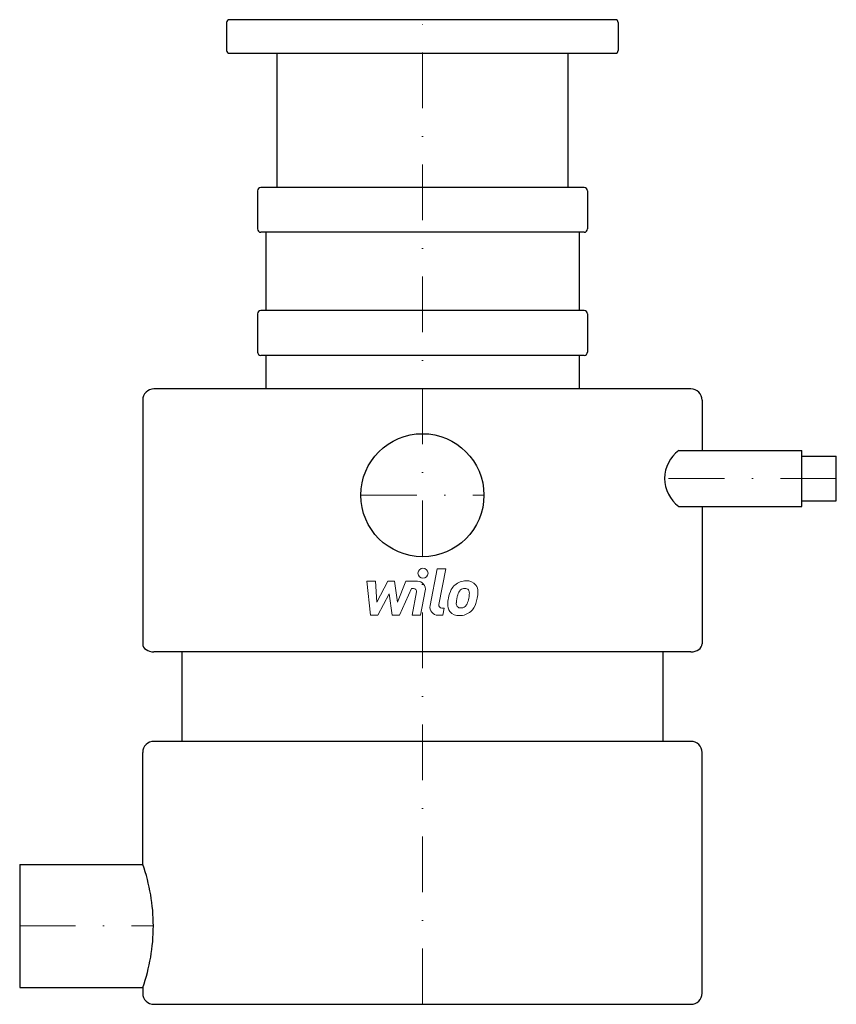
# Model space of a CAD drawing. Extents: x -360 to 370, y 0 to 880.
import ezdxf

# ---------------------------------------------------------------- set-up
doc = ezdxf.new("R2010")
doc.units = 0
doc.header["$LTSCALE"] = 100
doc.header["$MEASUREMENT"] = 0
doc.linetypes.add('DASHDOT', pattern=[1, 0.5, -0.25, 0, -0.25])
doc.layers.get('0').update_dxf_attribs({"color": 124})
doc.layers.add('CP_AXIS', color=143, linetype='DASHDOT', lineweight=18)
doc.layers.add('CP_DETAL', color=33, linetype='Continuous', lineweight=18)

msp = doc.modelspace()

# ---------------------------------------------------------------- linework, layer by layer
at = {"extrusion": (0, 1, 0)}
for p, q in [((-175, 877.5), (-175, 852.5)), ((172.5, 880), (-172.5, 880)), ((175, 877.5), (175, 852.5)), ((-172.5, 850), (172.5, 850)), ((-130, 850), (-130, 730)), ((130, 850), (130, 730)), ((-147.5, 727), (-147.5, 693)), ((144.5, 730), (-144.5, 730)), ((147.5, 727), (147.5, 693)), ((144.5, 690), (-144.5, 690)), ((-140, 690), (-140, 620)), ((140, 690), (140, 620)), ((-147.5, 617), (-147.5, 583)), ((144.5, 620), (-144.5, 620)), ((147.5, 617), (147.5, 583)), ((144.5, 580), (-144.5, 580)), ((-140, 580), (-140, 550)), ((140, 580), (140, 550)), ((240, 550), (-240, 550)), ((-250, 540), (-250, 322.04)), ((250, 540), (250, 495)), ((229.13, 495), (339.13, 495)), ((339.13, 445), (339.13, 495)), ((339.13, 490), (370, 490)), ((370, 450), (370, 490)), ((339.13, 450), (370, 450)), ((229.13, 445), (339.13, 445)), ((250, 445), (250, 322.04)), ((240, 315), (-240, 315)), ((-215, 315), (-215, 235)), ((215, 315), (215, 235)), ((240, 235), (-240, 235)), ((-250, 125), (-250, 225)), ((250, 10), (250, 225)), ((-360, 125), (-360, 15)), ((-360, 125), (-250, 125)), ((-360, 15), (-250, 15)), ((-250, 15), (-250, 10)), ((-240, 0), (240, 0))]:
    msp.add_line(p, q, dxfattribs=at)
msp.add_circle((0, 455), 55)
for centre, radius, start, end in [((-172.5, 877.5), 2.5, 90, 180), ((172.5, 877.5), 2.5, 0, 90), ((-172.5, 852.5), 2.5, 180, 270), ((172.5, 852.5), 2.5, 270, 0), ((-144.5, 727), 3, 90, 180), ((144.5, 727), 3, 0, 90), ((-144.5, 693), 3, 180, 270), ((144.5, 693), 3, 270, 0), ((-144.5, 617), 3, 90, 180), ((144.5, 617), 3, 0, 90), ((-144.5, 583), 3, 180, 270), ((144.5, 583), 3, 270, 0), ((-240, 540), 10, 90, 180), ((240, 540), 10, 0, 90), ((247.58, 470), 31.07, 126.42182, 180), ((247.58, 470), 31.07, 180, 233.57818), ((-240, 225), 10, 90, 180), ((240, 225), 10, 0, 90), ((-404.76, 70), 164.25, 0, 19.56421), ((-404.76, 70), 164.25, 340.43579, 0), ((-240, 10), 10, 180, 270), ((240, 10), 10, 270, 0)]:
    msp.add_arc(centre, radius, start, end)
for centre, start_param, end_param in [((-240, 322.04), 0, 1.570796), ((240, 322.04), 1.570796, 3.141593)]:
    msp.add_ellipse(centre, major_axis=(-10, 0), ratio=0.703704, start_param=start_param, end_param=end_param)
at = {"layer": 'CP_AXIS'}
for p, q in [((0, 0), (0, 880)), ((370, 470), (216.51, 470)), ((-55, 455), (55, 455)), ((-360, 70), (-240.52, 70))]:
    msp.add_line(p, q, dxfattribs=at)
at = {"layer": 'CP_DETAL'}
for p, q in [((6.83, 356.32), (13.23, 389.26)), ((13.23, 389.26), (20.8, 389.26)), ((20.8, 389.26), (14.61, 357.37)), ((-49.69, 378.12), (-41.88, 378.12)), ((-46.49, 347.74), (-49.69, 378.12)), ((-41.88, 378.12), (-40.63, 359.35)), ((-40.63, 359.35), (-30.8, 378.12)), ((-30.8, 378.12), (-24.88, 378.12)), ((-24.88, 378.12), (-22.29, 359.35)), ((-22.29, 359.35), (-14.71, 378.12)), ((-9.64, 371.71), (-20.54, 347.74)), ((-14.71, 378.12), (-4.52, 378.14)), ((-7.87, 371.71), (-9.64, 371.71)), ((-29.82, 366.81), (-39.87, 347.74)), ((-27.17, 347.74), (-29.82, 366.81)), ((-9.2, 347.73), (-5.21, 368.5)), ((2.56, 369.58), (-1.63, 347.73)), ((17.26, 354.16), (19.58, 354.16)), ((19.58, 354.16), (18.33, 347.74)), ((-39.87, 347.74), (-46.49, 347.74)), ((-20.54, 347.74), (-27.17, 347.74)), ((-1.63, 347.73), (-9.2, 347.73)), ((18.33, 347.74), (13.89, 347.74))]:
    msp.add_line(p, q, dxfattribs=at)
msp.add_circle((0.51, 385.25), 4.5, dxfattribs=at)
for centre, radius, start, end in [((38.96, 363.39), 15.08, 89.32867, 131.19838), ((39.82, 368.04), 10.46, 39.86254, 93.78775), ((-7.86, 369.01), 2.7, 349.12824, 90.03612), ((-4.51, 370.94), 7.2, 349.14628, 90.1097), ((49.58, 358.83), 26.6, 153.11154, 171.0742), ((38.22, 363.97), 14.16, 130.4936, 150.86472), ((39.55, 364.27), 8.16, 132.32247, 168.54459), ((37.68, 366.07), 5.58, 88.6944, 130.59674), ((37.92, 366.56), 5.09, 69.364, 91.28334), ((38.49, 368.21), 3.35, 38.89188, 68.62272), ((37.43, 367.65), 4.53, 358.4755, 35.93303), ((40.49, 369.21), 9.2, 357.21753, 36.91765), ((58.61, 355.67), 36.06, 168.33329, 176.52588), ((56.46, 357.45), 26.17, 167.85106, 176.83157), ((71.41, 355.22), 41.27, 165.01044, 169.18658), ((18.96, 366.91), 22.86, 336.53024, 350.06328), ((13.05, 368.29), 28.92, 349.37609, 358.47941), ((5.15, 371.36), 44.64, 343.06336, 349.16054), ((19.13, 369.43), 30.56, 347.78458, 358.75865), ((13.89, 354.94), 7.2, 169.00415, 270), ((17.26, 356.86), 2.7, 169.00415, 270), ((31.99, 356.78), 9.43, 173.44296, 216.79019), ((35.04, 358.33), 4.75, 173.0647, 215.67225), ((34.1, 358.03), 3.83, 220.25404, 274.7357), ((33.44, 367.58), 13.4, 274.18455, 282.23013), ((34.63, 359.81), 5.58, 287.23719, 310.2783), ((33.73, 360.72), 6.85, 311.13806, 334.81622), ((33.39, 362.49), 15.05, 311.00226, 344.05833), ((32.34, 357.55), 10.19, 219.11758, 274.24105), ((33.18, 362.87), 15.47, 269.67378, 310.63898)]:
    msp.add_arc(centre, radius, start, end, dxfattribs=at)

doc.saveas('drawing.dxf')
